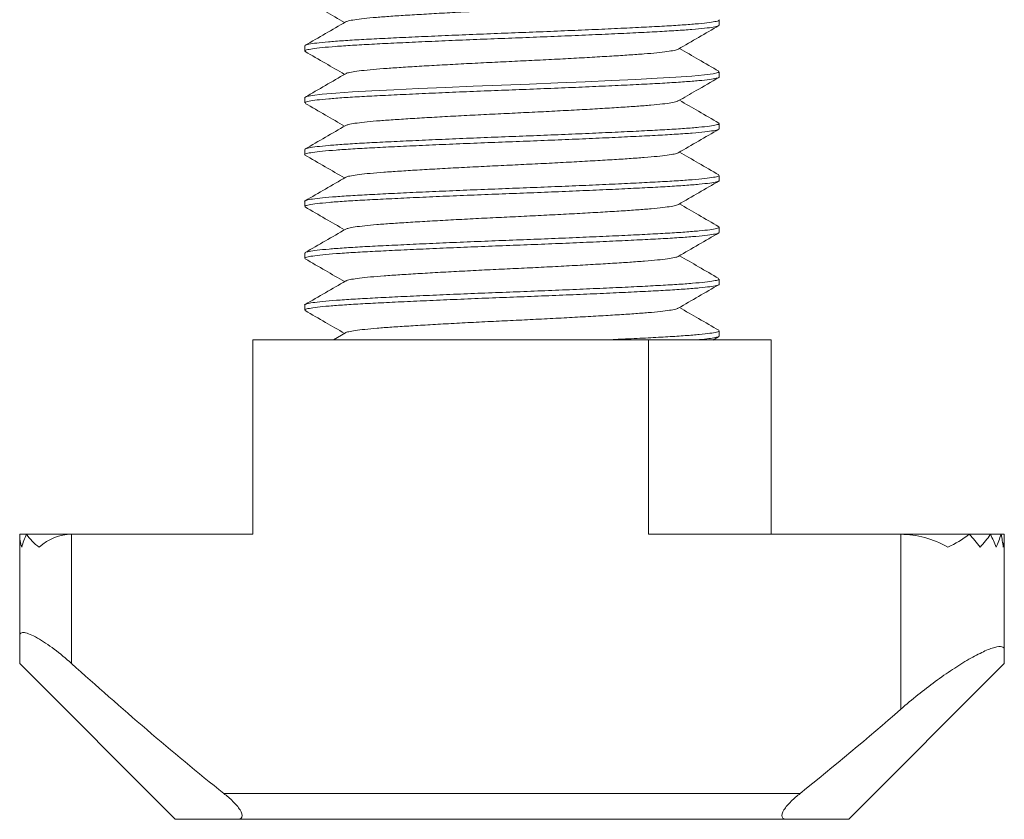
# Model space of a CAD drawing. Header units: millimetres. Extents: x 0 to 210, y 0 to 297.
# Tile 2 of 8: x 67 to 105, y 106 to 137. Entities that reach past the tile are written whole.
import ezdxf

# ---------------------------------------------------------------- set-up
doc = ezdxf.new("R2010")
doc.units = ezdxf.units.MM

msp = doc.modelspace()

# ---------------------------------------------------------------- linework, layer by layer
at = {"color": 7, "linetype": 'Continuous', "lineweight": 15}
for p, q in [((94.361, 136.53), (94.361, 136.73)), ((78.361, 135.73), (78.361, 135.53)), ((94.361, 134.53), (94.361, 134.73)), ((78.361, 133.73), (78.361, 133.53)), ((94.361, 132.53), (94.361, 132.73)), ((78.361, 131.73), (78.361, 131.53)), ((94.361, 130.53), (94.361, 130.73)), ((78.361, 129.73), (78.361, 129.53)), ((94.361, 128.53), (94.361, 128.73)), ((78.361, 127.73), (78.361, 127.53)), ((94.361, 126.53), (94.361, 126.73)), ((78.361, 125.73), (78.361, 125.53)), ((79.934, 124.651), (79.474, 124.384)), ((94.361, 124.53), (94.361, 124.73)), ((76.361, 124.38), (76.361, 116.876)), ((91.629, 124.38), (76.361, 124.38)), ((91.629, 124.38), (91.629, 116.876)), ((96.361, 124.38), (91.629, 124.38)), ((94.11, 124.376), (94.325, 124.501)), ((96.361, 124.38), (96.361, 116.876)), ((67.361, 112.966), (67.361, 116.876)), ((67.361, 116.876), (67.629, 116.876)), ((67.629, 116.876), (69.361, 116.876)), ((69.361, 116.876), (69.361, 111.89)), ((69.361, 116.876), (76.361, 116.876)), ((91.629, 116.876), (101.361, 116.876)), ((101.361, 110.122), (101.361, 116.876)), ((101.361, 116.876), (104.007, 116.876)), ((104.007, 116.876), (104.825, 116.876)), ((104.825, 116.876), (105.234, 116.876)), ((105.234, 116.876), (105.361, 116.876)), ((105.361, 116.876), (105.361, 112.41)), ((67.361, 111.884), (73.361, 105.876)), ((99.361, 105.876), (105.361, 111.884)), ((75.238, 106.876), (97.483, 106.876)), ((73.361, 105.876), (75.742, 105.876)), ((96.979, 105.876), (75.742, 105.876)), ((96.979, 105.876), (99.361, 105.876))]:
    msp.add_line(p, q, dxfattribs=at)
at = {"color": 7, "linetype": 'Continuous', "lineweight": 15, "flags": 128}
msp.add_lwpolyline([(94.347, 134.73), (94.319, 134.698), (94.13, 134.654), (93.789, 134.609), (93.304, 134.563), (92.689, 134.519), (91.967, 134.477), (91.139, 134.435), (90.206, 134.39), (89.191, 134.345), (88.124, 134.299), (87.035, 134.256), (85.952, 134.214), (84.863, 134.171), (83.788, 134.126), (82.757, 134.081), (81.802, 134.036), (80.947, 133.993), (80.201, 133.951), (79.557, 133.907), (79.038, 133.862), (78.661, 133.816), (78.435, 133.772), (78.361, 133.73), (78.361, 133.73)], dxfattribs=at)
at = {"color": 7, "linetype": 'Continuous', "lineweight": 15}
for centre, major_axis, start_param, end_param in [((69.361, 116.876), (2, 0), 3.141593, 3.427821), ((69.361, 115.737), (0, 2.278), 1.047198, 1.284568), ((69.361, 117.754), (2, 0), 3.665191, 4.04), ((69.361, 114.598), (0, 2.278), 0, 0.672389), ((101.361, 112.32), (0, 4.556), 5.812302, 6.283185), ((101.361, 119.51), (4, 0), 5.183272, 5.435123), ((101.361, 113.459), (0, 4.556), 5.408408, 5.560451), ((101.361, 118.632), (4, 0), 5.587166, 5.759587), ((101.361, 114.598), (0, 4.556), 5.114289, 5.235988), ((101.361, 117.754), (4, 0), 5.881285, 6.030505), ((101.361, 115.737), (0, 4.556), 4.85403, 4.965069), ((101.361, 116.876), (4, 0), 6.141544, 6.283185)]:
    msp.add_ellipse(centre, major_axis=major_axis, ratio=0.878033, start_param=start_param, end_param=end_param, dxfattribs=at)
for points, knots in [([(92.768, 137.605), (92.752, 137.595), (92.712, 137.571), (92.508, 137.531), (92.176, 137.486), (91.729, 137.441), (91.186, 137.397), (90.555, 137.356), (89.842, 137.312), (89.054, 137.267), (88.212, 137.222), (87.341, 137.177), (86.459, 137.134), (85.576, 137.093), (84.702, 137.048), (83.851, 137.003), (83.049, 136.957), (82.319, 136.913), (81.669, 136.872), (81.106, 136.829), (80.636, 136.784), (80.277, 136.739), (80.035, 136.695), (79.975, 136.668), (79.947, 136.655)], [0, 0, 0, 0, 0.031039, 0.077695, 0.124615, 0.171342, 0.217429, 0.262871, 0.309086, 0.355873, 0.402782, 0.449357, 0.495159, 0.54075, 0.587189, 0.634063, 0.680917, 0.727296, 0.772824, 0.818712, 0.865335, 0.912251, 0.959005, 1, 1, 1, 1]), ([(78.377, 137.511), (78.638, 137.36), (79.145, 137.066), (79.651, 136.773), (79.898, 136.63)], [0, 0, 0, 0, 0.514043, 1, 1, 1, 1]), ([(78.397, 135.509), (78.381, 135.516), (78.334, 135.537), (78.416, 135.572), (78.635, 135.616), (79.014, 135.662), (79.533, 135.707), (80.177, 135.751), (80.933, 135.793), (81.792, 135.836), (82.747, 135.881), (83.778, 135.926), (84.854, 135.971), (85.946, 136.014), (87.043, 136.056), (88.134, 136.099), (89.201, 136.145), (90.216, 136.19), (91.149, 136.235), (91.983, 136.277), (92.713, 136.319), (93.327, 136.363), (93.814, 136.409), (94.151, 136.454), (94.338, 136.495), (94.345, 136.519), (94.347, 136.53)], [0, 0, 0, 0, 0.02063, 0.063072, 0.106274, 0.149832, 0.193324, 0.236331, 0.278571, 0.321291, 0.364648, 0.408231, 0.451616, 0.494391, 0.536611, 0.579571, 0.623044, 0.666611, 0.709849, 0.752354, 0.794738, 0.837902, 0.881449, 0.924959, 0.968011, 1, 1, 1, 1]), ([(94.347, 136.73), (94.351, 136.726), (94.371, 136.709), (94.258, 136.676), (94.001, 136.631), (93.582, 136.586), (93.028, 136.541), (92.353, 136.497), (91.569, 136.456), (90.684, 136.412), (89.706, 136.367), (88.66, 136.322), (87.578, 136.277), (86.483, 136.234), (85.386, 136.193), (84.3, 136.148), (83.244, 136.103), (82.248, 136.057), (81.341, 136.013), (80.534, 135.972), (79.834, 135.929), (79.251, 135.884), (78.801, 135.839), (78.507, 135.794), (78.364, 135.757), (78.376, 135.737), (78.379, 135.73)], [0, 0, 0, 0, 0.011453, 0.055035, 0.099286, 0.143787, 0.188104, 0.231817, 0.274918, 0.318751, 0.363126, 0.407616, 0.451789, 0.495232, 0.538474, 0.58252, 0.626977, 0.671414, 0.715403, 0.758586, 0.802109, 0.846328, 0.890826, 0.935169, 0.978934, 1, 1, 1, 1]), ([(79.941, 136.655), (79.681, 136.504), (79.159, 136.202), (78.638, 135.901), (78.378, 135.75)], [0, 0, 0, 0, 0.499876, 1, 1, 1, 1]), ([(92.781, 135.605), (93.042, 135.756), (93.563, 136.058), (94.084, 136.359), (94.344, 136.51)], [0, 0, 0, 0, 0.4998899, 1, 1, 1, 1]), ([(78.378, 135.51), (78.639, 135.359), (79.145, 135.066), (79.652, 134.772), (79.898, 134.63)], [0, 0, 0, 0, 0.514325, 1, 1, 1, 1]), ([(92.773, 135.605), (92.772, 135.603), (92.763, 135.587), (92.629, 135.554), (92.363, 135.509), (91.97, 135.463), (91.475, 135.419), (90.888, 135.377), (90.216, 135.335), (89.465, 135.29), (88.648, 135.245), (87.788, 135.199), (86.91, 135.156), (86.027, 135.114), (85.147, 135.071), (84.281, 135.026), (83.451, 134.981), (82.682, 134.936), (81.991, 134.893), (81.382, 134.851), (80.864, 134.807), (80.444, 134.762), (80.147, 134.717), (79.983, 134.681), (79.962, 134.661), (79.956, 134.656)], [0, 0, 0, 0, 0.0075126, 0.0538843, 0.1007496, 0.1476558, 0.1941473, 0.2397982, 0.28558, 0.3321525, 0.3790797, 0.4259051, 0.4721779, 0.5176519, 0.5637242, 0.6104552, 0.6573999, 0.7041007, 0.750114, 0.7956092, 0.8419324, 0.8887787, 0.9356964, 0.9822295, 1, 1, 1, 1]), ([(94.343, 134.75), (94.082, 134.901), (93.576, 135.194), (93.07, 135.488), (92.824, 135.63)], [0, 0, 0, 0, 0.514673, 1, 1, 1, 1]), ([(78.379, 133.53), (78.376, 133.537), (78.366, 133.558), (78.512, 133.595), (78.81, 133.64), (79.263, 133.685), (79.848, 133.73), (80.55, 133.773), (81.36, 133.814), (82.269, 133.858), (83.266, 133.904), (84.324, 133.949), (85.411, 133.994), (86.507, 134.035), (87.602, 134.078), (88.684, 134.123), (89.728, 134.168), (90.705, 134.213), (91.588, 134.257), (92.369, 134.298), (93.042, 134.342), (93.593, 134.387), (94.008, 134.432), (94.262, 134.477), (94.372, 134.509), (94.351, 134.527), (94.347, 134.53)], [0, 0, 0, 0, 0.02203, 0.065812, 0.110164, 0.15466, 0.198867, 0.242371, 0.285567, 0.329571, 0.374013, 0.418466, 0.462497, 0.505723, 0.549186, 0.593371, 0.637864, 0.682231, 0.726047, 0.769145, 0.812876, 0.857202, 0.901702, 0.945942, 0.989505, 1, 1, 1, 1]), ([(79.942, 134.655), (79.681, 134.505), (79.16, 134.203), (78.639, 133.901), (78.379, 133.75)], [0, 0, 0, 0, 0.4998879, 1, 1, 1, 1]), ([(92.779, 133.604), (93.007, 133.736), (93.528, 134.038), (94.049, 134.339), (94.342, 134.509)], [0, 0, 0, 0, 0.4375289, 1, 1, 1, 1]), ([(78.38, 133.509), (78.641, 133.358), (79.147, 133.065), (79.653, 132.772), (79.898, 132.63)], [0, 0, 0, 0, 0.515026, 1, 1, 1, 1]), ([(92.765, 133.604), (92.751, 133.595), (92.713, 133.572), (92.513, 133.532), (92.185, 133.487), (91.74, 133.442), (91.199, 133.398), (90.569, 133.357), (89.858, 133.313), (89.072, 133.268), (88.231, 133.223), (87.36, 133.178), (86.479, 133.135), (85.596, 133.094), (84.721, 133.049), (83.869, 133.004), (83.066, 132.958), (82.334, 132.914), (81.682, 132.873), (81.117, 132.83), (80.645, 132.785), (80.284, 132.74), (80.039, 132.696), (79.977, 132.669), (79.948, 132.656)], [0, 0, 0, 0, 0.028834, 0.07557, 0.122581, 0.169408, 0.215605, 0.261133, 0.307421, 0.354291, 0.401294, 0.447972, 0.493886, 0.539548, 0.586064, 0.633025, 0.679975, 0.726461, 0.772092, 0.818049, 0.864751, 0.911758, 0.958612, 1, 1, 1, 1]), ([(94.343, 132.75), (94.082, 132.901), (93.576, 133.194), (93.07, 133.488), (92.824, 133.63)], [0, 0, 0, 0, 0.514633, 1, 1, 1, 1]), ([(94.347, 132.73), (94.351, 132.727), (94.372, 132.709), (94.262, 132.677), (94.008, 132.632), (93.593, 132.587), (93.042, 132.542), (92.369, 132.498), (91.588, 132.457), (90.705, 132.413), (89.728, 132.368), (88.684, 132.323), (87.602, 132.278), (86.507, 132.235), (85.411, 132.194), (84.324, 132.149), (83.266, 132.104), (82.269, 132.058), (81.36, 132.014), (80.55, 131.973), (79.848, 131.93), (79.263, 131.885), (78.81, 131.84), (78.512, 131.795), (78.366, 131.758), (78.376, 131.737), (78.379, 131.73)], [0, 0, 0, 0, 0.010495, 0.054058, 0.098298, 0.142798, 0.187124, 0.230855, 0.273953, 0.317769, 0.362136, 0.406629, 0.450814, 0.494277, 0.537503, 0.581534, 0.625987, 0.670429, 0.714433, 0.757629, 0.801133, 0.84534, 0.889836, 0.934188, 0.97797, 1, 1, 1, 1]), ([(79.942, 132.656), (79.682, 132.505), (79.161, 132.203), (78.64, 131.901), (78.379, 131.75)], [0, 0, 0, 0, 0.499884, 1, 1, 1, 1]), ([(78.362, 131.53), (78.362, 131.53), (78.337, 131.545), (78.425, 131.573), (78.64, 131.617), (79.025, 131.663), (79.546, 131.708), (80.193, 131.752), (80.951, 131.793), (81.812, 131.837), (82.77, 131.882), (83.801, 131.927), (84.878, 131.972), (85.971, 132.015), (87.068, 132.057), (88.158, 132.1), (89.224, 132.146), (90.238, 132.191), (91.169, 132.236), (92.001, 132.278), (92.728, 132.32), (93.34, 132.364), (93.823, 132.41), (94.157, 132.455), (94.34, 132.496), (94.345, 132.52), (94.347, 132.53)], [0, 0, 0, 0, 0.000951, 0.044309, 0.088433, 0.132912, 0.177314, 0.221211, 0.264333, 0.307972, 0.352252, 0.396754, 0.441043, 0.484701, 0.527816, 0.571697, 0.616092, 0.660574, 0.704711, 0.748091, 0.791387, 0.835473, 0.879941, 0.924362, 0.968305, 1, 1, 1, 1]), ([(92.779, 131.604), (93.04, 131.755), (93.561, 132.057), (94.082, 132.358), (94.343, 132.509)], [0, 0, 0, 0, 0.499884, 1, 1, 1, 1]), ([(78.369, 131.516), (78.63, 131.365), (79.14, 131.07), (79.649, 130.775), (79.899, 130.63)], [0, 0, 0, 0, 0.510845, 1, 1, 1, 1]), ([(92.773, 131.604), (92.773, 131.602), (92.764, 131.587), (92.633, 131.555), (92.371, 131.51), (91.98, 131.464), (91.487, 131.42), (90.902, 131.378), (90.232, 131.336), (89.482, 131.291), (88.666, 131.246), (87.808, 131.2), (86.93, 131.157), (86.047, 131.115), (85.167, 131.072), (84.3, 131.027), (83.469, 130.982), (82.698, 130.937), (82.005, 130.893), (81.395, 130.852), (80.874, 130.808), (80.452, 130.763), (80.152, 130.718), (79.985, 130.681), (79.963, 130.661), (79.956, 130.656)], [0, 0, 0, 0, 0.005252, 0.051671, 0.098593, 0.145567, 0.192135, 0.237868, 0.283689, 0.330312, 0.377299, 0.424195, 0.470548, 0.516089, 0.562204, 0.608988, 0.655997, 0.702771, 0.748866, 0.794415, 0.840784, 0.887687, 0.934671, 0.981281, 1, 1, 1, 1]), ([(94.341, 130.752), (94.08, 130.902), (93.574, 131.195), (93.069, 131.488), (92.824, 131.63)], [0, 0, 0, 0, 0.515221, 1, 1, 1, 1]), ([(94.347, 130.73), (94.345, 130.72), (94.34, 130.696), (94.157, 130.655), (93.823, 130.61), (93.34, 130.564), (92.728, 130.52), (92.001, 130.478), (91.169, 130.436), (90.238, 130.391), (89.224, 130.346), (88.158, 130.3), (87.068, 130.257), (85.971, 130.215), (84.878, 130.172), (83.801, 130.127), (82.77, 130.082), (81.812, 130.037), (80.951, 129.993), (80.193, 129.952), (79.546, 129.908), (79.025, 129.863), (78.64, 129.817), (78.425, 129.773), (78.337, 129.745), (78.362, 129.73), (78.362, 129.73)], [0, 0, 0, 0, 0.031695, 0.075638, 0.120059, 0.164527, 0.208613, 0.251909, 0.295289, 0.339426, 0.383908, 0.428303, 0.472184, 0.515299, 0.558957, 0.603246, 0.647748, 0.692028, 0.735667, 0.778789, 0.822686, 0.867088, 0.911567, 0.955691, 0.999049, 1, 1, 1, 1]), ([(78.379, 129.53), (78.376, 129.537), (78.367, 129.559), (78.517, 129.596), (78.818, 129.641), (79.275, 129.686), (79.862, 129.731), (80.567, 129.774), (81.379, 129.815), (82.291, 129.859), (83.289, 129.905), (84.348, 129.95), (85.435, 129.995), (86.531, 130.036), (87.626, 130.079), (88.708, 130.124), (89.751, 130.169), (90.725, 130.214), (91.606, 130.258), (92.386, 130.299), (93.056, 130.343), (93.603, 130.388), (94.016, 130.433), (94.266, 130.478), (94.374, 130.51), (94.352, 130.527), (94.348, 130.53)], [0, 0, 0, 0, 0.0229944, 0.066794, 0.1111532, 0.1556474, 0.1998439, 0.2433274, 0.2865377, 0.3305554, 0.375003, 0.4194506, 0.4634684, 0.5066787, 0.5501622, 0.5943587, 0.6388528, 0.6832121, 0.7270117, 0.7701081, 0.8138559, 0.8581909, 0.9026895, 0.9469191, 0.9904624, 1, 1, 1, 1]), ([(79.942, 130.656), (79.682, 130.505), (79.161, 130.203), (78.64, 129.901), (78.379, 129.751)], [0, 0, 0, 0, 0.499896, 1, 1, 1, 1]), ([(92.788, 129.61), (93.048, 129.76), (93.569, 130.062), (94.089, 130.363), (94.35, 130.514)], [0, 0, 0, 0, 0.49992, 1, 1, 1, 1]), ([(92.776, 129.609), (92.76, 129.599), (92.722, 129.574), (92.52, 129.533), (92.193, 129.488), (91.751, 129.443), (91.212, 129.399), (90.584, 129.358), (89.875, 129.314), (89.09, 129.269), (88.25, 129.224), (87.38, 129.179), (86.498, 129.136), (85.615, 129.095), (84.74, 129.05), (83.888, 129.005), (83.084, 128.959), (82.35, 128.915), (81.696, 128.874), (81.129, 128.831), (80.655, 128.786), (80.291, 128.741), (80.041, 128.697), (79.976, 128.669), (79.946, 128.655)], [0, 0, 0, 0, 0.033563, 0.079991, 0.126702, 0.173241, 0.219162, 0.264399, 0.310375, 0.356939, 0.403645, 0.450038, 0.495682, 0.541038, 0.587243, 0.633901, 0.680558, 0.726763, 0.77212, 0.817763, 0.864156, 0.910862, 0.957427, 1, 1, 1, 1]), ([(94.343, 128.75), (94.083, 128.901), (93.576, 129.194), (93.069, 129.488), (92.823, 129.63)], [0, 0, 0, 0, 0.5143562, 1, 1, 1, 1]), ([(78.376, 129.511), (78.636, 129.361), (79.143, 129.067), (79.651, 128.773), (79.898, 128.63)], [0, 0, 0, 0, 0.512958, 1, 1, 1, 1]), ([(78.364, 127.53), (78.363, 127.53), (78.338, 127.545), (78.428, 127.574), (78.647, 127.618), (79.035, 127.664), (79.559, 127.709), (80.209, 127.753), (80.969, 127.794), (81.832, 127.838), (82.792, 127.883), (83.825, 127.928), (84.902, 127.973), (85.995, 128.016), (87.092, 128.057), (88.182, 128.101), (89.248, 128.147), (90.259, 128.192), (91.188, 128.237), (92.018, 128.279), (92.742, 128.321), (93.352, 128.365), (93.833, 128.411), (94.163, 128.456), (94.342, 128.496), (94.345, 128.52), (94.346, 128.53)], [0, 0, 0, 0, 0.001902, 0.045282, 0.089418, 0.1339, 0.178296, 0.222177, 0.265292, 0.30895, 0.35324, 0.397741, 0.442021, 0.48566, 0.528782, 0.572679, 0.617081, 0.66156, 0.705685, 0.749043, 0.792359, 0.836458, 0.880931, 0.925345, 0.969274, 1, 1, 1, 1]), ([(94.348, 128.73), (94.352, 128.727), (94.374, 128.71), (94.266, 128.678), (94.016, 128.633), (93.603, 128.588), (93.056, 128.543), (92.386, 128.499), (91.606, 128.458), (90.725, 128.414), (89.751, 128.369), (88.708, 128.324), (87.626, 128.279), (86.531, 128.236), (85.435, 128.195), (84.348, 128.15), (83.289, 128.105), (82.291, 128.059), (81.379, 128.015), (80.567, 127.974), (79.862, 127.931), (79.275, 127.886), (78.818, 127.841), (78.517, 127.796), (78.367, 127.759), (78.376, 127.737), (78.379, 127.73)], [0, 0, 0, 0, 0.0095376, 0.0530809, 0.0973105, 0.1418091, 0.1861441, 0.2298919, 0.2729883, 0.3167879, 0.3611472, 0.4056413, 0.4498378, 0.4933213, 0.5365316, 0.5805494, 0.624997, 0.6694446, 0.7134623, 0.7566726, 0.8001561, 0.8443526, 0.8888468, 0.933206, 0.9770056, 1, 1, 1, 1]), ([(79.942, 128.655), (79.681, 128.504), (79.16, 128.203), (78.639, 127.901), (78.378, 127.75)], [0, 0, 0, 0, 0.499882, 1, 1, 1, 1]), ([(92.78, 127.604), (93.04, 127.755), (93.561, 128.057), (94.082, 128.359), (94.343, 128.509)], [0, 0, 0, 0, 0.499888, 1, 1, 1, 1]), ([(78.379, 127.51), (78.639, 127.359), (79.146, 127.066), (79.652, 126.772), (79.898, 126.63)], [0, 0, 0, 0, 0.514665, 1, 1, 1, 1]), ([(92.775, 127.604), (92.774, 127.603), (92.766, 127.588), (92.637, 127.556), (92.378, 127.511), (91.989, 127.465), (91.499, 127.421), (90.916, 127.379), (90.248, 127.337), (89.5, 127.292), (88.685, 127.247), (87.827, 127.201), (86.95, 127.157), (86.066, 127.116), (85.186, 127.073), (84.319, 127.028), (83.487, 126.983), (82.715, 126.938), (82.02, 126.894), (81.407, 126.853), (80.885, 126.809), (80.461, 126.764), (80.157, 126.719), (79.988, 126.682), (79.964, 126.662), (79.957, 126.656)], [0, 0, 0, 0, 0.004437, 0.050828, 0.097732, 0.144697, 0.191268, 0.23701, 0.282797, 0.329394, 0.376367, 0.423258, 0.469615, 0.515152, 0.561235, 0.607997, 0.654994, 0.701766, 0.747869, 0.793399, 0.83974, 0.886623, 0.933599, 0.98021, 1, 1, 1, 1]), ([(94.343, 126.75), (94.083, 126.901), (93.576, 127.194), (93.07, 127.488), (92.824, 127.63)], [0, 0, 0, 0, 0.51461, 1, 1, 1, 1]), ([(94.346, 126.73), (94.345, 126.72), (94.342, 126.696), (94.163, 126.656), (93.833, 126.611), (93.352, 126.565), (92.742, 126.521), (92.018, 126.479), (91.188, 126.437), (90.259, 126.392), (89.248, 126.347), (88.182, 126.301), (87.092, 126.257), (85.995, 126.216), (84.902, 126.173), (83.825, 126.128), (82.792, 126.083), (81.832, 126.038), (80.969, 125.994), (80.209, 125.953), (79.559, 125.909), (79.035, 125.864), (78.647, 125.818), (78.428, 125.774), (78.338, 125.745), (78.363, 125.73), (78.364, 125.73)], [0, 0, 0, 0, 0.030726, 0.074655, 0.119069, 0.163542, 0.207641, 0.250957, 0.294315, 0.33844, 0.382919, 0.427321, 0.471218, 0.51434, 0.557979, 0.602259, 0.64676, 0.69105, 0.734708, 0.777823, 0.821704, 0.8661, 0.910582, 0.954718, 0.998098, 1, 1, 1, 1]), ([(79.942, 126.655), (79.682, 126.505), (79.161, 126.203), (78.64, 125.901), (78.379, 125.75)], [0, 0, 0, 0, 0.49989, 1, 1, 1, 1]), ([(78.379, 125.53), (78.376, 125.538), (78.369, 125.559), (78.522, 125.597), (78.827, 125.642), (79.286, 125.687), (79.877, 125.732), (80.584, 125.775), (81.398, 125.816), (82.312, 125.86), (83.312, 125.906), (84.372, 125.951), (85.459, 125.996), (86.556, 126.037), (87.65, 126.08), (88.731, 126.125), (89.773, 126.17), (90.746, 126.215), (91.625, 126.259), (92.402, 126.3), (93.069, 126.344), (93.614, 126.389), (94.024, 126.434), (94.27, 126.479), (94.375, 126.51), (94.353, 126.527), (94.349, 126.53)], [0, 0, 0, 0, 0.023959, 0.067776, 0.112143, 0.156635, 0.20082, 0.244283, 0.287509, 0.331541, 0.375993, 0.420435, 0.464439, 0.507635, 0.551138, 0.595346, 0.639842, 0.684193, 0.727976, 0.771071, 0.814836, 0.85918, 0.903677, 0.947896, 0.991419, 1, 1, 1, 1]), ([(92.78, 125.604), (93.04, 125.755), (93.561, 126.057), (94.083, 126.359), (94.343, 126.51)], [0, 0, 0, 0, 0.4998808, 1, 1, 1, 1]), ([(78.378, 125.51), (78.639, 125.359), (79.146, 125.066), (79.652, 124.772), (79.898, 124.63)], [0, 0, 0, 0, 0.514426, 1, 1, 1, 1]), ([(92.765, 125.604), (92.753, 125.596), (92.718, 125.573), (92.525, 125.534), (92.202, 125.489), (91.762, 125.444), (91.225, 125.4), (90.599, 125.359), (89.892, 125.315), (89.108, 125.27), (88.269, 125.225), (87.399, 125.18), (86.518, 125.137), (85.635, 125.096), (84.759, 125.051), (83.906, 125.006), (83.101, 124.96), (82.365, 124.916), (81.71, 124.875), (81.14, 124.832), (80.665, 124.787), (80.294, 124.742), (80.054, 124.697), (79.939, 124.666), (79.938, 124.651), (79.937, 124.651)], [0, 0, 0, 0, 0.026969, 0.073421, 0.120166, 0.166749, 0.212724, 0.257994, 0.303987, 0.350579, 0.397323, 0.443764, 0.489463, 0.534839, 0.581065, 0.627752, 0.67445, 0.720706, 0.766113, 0.81177, 0.858187, 0.904927, 0.951535, 0.997563, 1, 1, 1, 1]), ([(94.344, 124.75), (94.083, 124.901), (93.577, 125.194), (93.07, 125.487), (92.824, 125.63)], [0, 0, 0, 0, 0.513721, 1, 1, 1, 1]), ([(94.349, 124.73), (94.353, 124.727), (94.375, 124.71), (94.27, 124.679), (94.024, 124.634), (93.614, 124.589), (93.069, 124.544), (92.402, 124.5), (91.624, 124.459), (90.812, 124.418), (90.235, 124.392), (89.979, 124.38)], [0, 0, 0, 0, 0.024473, 0.148606, 0.274722, 0.401633, 0.528104, 0.652927, 0.775839, 0.900711, 1, 1, 1, 1]), ([(93.496, 124.38), (93.63, 124.393), (93.898, 124.419), (94.176, 124.46), (94.344, 124.497), (94.345, 124.52), (94.345, 124.53)], [0, 0, 0, 0, 0.253776, 0.506911, 0.800825, 1, 1, 1, 1]), ([(67.361, 112.966), (67.361, 113.057), (67.422, 113.099), (67.664, 113.065), (67.845, 112.988), (68.248, 112.759), (68.472, 112.608), (68.917, 112.272), (69.143, 112.085), (69.361, 111.89)], [0, 0, 0, 0, 0.25, 0.25, 0.5, 0.5, 0.75, 0.75, 1, 1, 1, 1]), ([(67.361, 112.966), (67.361, 112.772), (67.361, 112.479), (67.361, 112.205), (67.361, 112.025), (67.361, 111.903), (67.361, 111.895), (67.361, 111.892)], [0, 0, 0, 0, 0.306255, 0.460646, 0.61503, 0.828944, 1, 1, 1, 1]), ([(101.361, 110.122), (101.801, 110.506), (102.247, 110.863), (102.921, 111.357), (103.147, 111.515), (103.582, 111.803), (103.793, 111.934), (104.198, 112.168), (104.384, 112.266), (104.721, 112.423), (104.871, 112.481), (105.112, 112.545), (105.206, 112.553), (105.33, 112.518), (105.361, 112.476), (105.361, 112.41)], [0, 0, 0, 0, 0.25, 0.25, 0.375, 0.375, 0.5, 0.5, 0.625, 0.625, 0.75, 0.75, 0.875, 0.875, 1, 1, 1, 1]), ([(105.361, 111.898), (105.361, 111.895), (105.361, 111.885), (105.361, 112.03), (105.361, 112.283), (105.361, 112.41)], [0, 0, 0, 0, 0.154391, 0.575229, 1, 1, 1, 1]), ([(75.742, 105.876), (75.833, 105.876), (75.907, 105.901), (75.961, 106.028), (75.933, 106.13), (75.796, 106.35), (75.696, 106.463), (75.48, 106.676), (75.361, 106.778), (75.238, 106.876)], [0, 0, 0, 0, 0.25, 0.25, 0.5, 0.5, 0.75, 0.75, 1, 1, 1, 1]), ([(97.483, 106.876), (97.361, 106.778), (97.244, 106.677), (97.028, 106.465), (96.926, 106.351), (96.79, 106.133), (96.76, 106.029), (96.814, 105.901), (96.888, 105.876), (96.979, 105.876)], [0, 0, 0, 0, 0.25, 0.25, 0.5, 0.5, 0.75, 0.75, 1, 1, 1, 1])]:
    msp.add_open_spline(points, degree=3, knots=knots, dxfattribs=at)
for points in [[(75.238, 106.876), (73.226, 108.476), (71.282, 110.17), (69.361, 111.89)], [(101.361, 110.122), (100.09, 109.015), (98.801, 107.924), (97.483, 106.876)]]:
    msp.add_open_spline(points, degree=3, dxfattribs=at)

doc.saveas('drawing.dxf')
